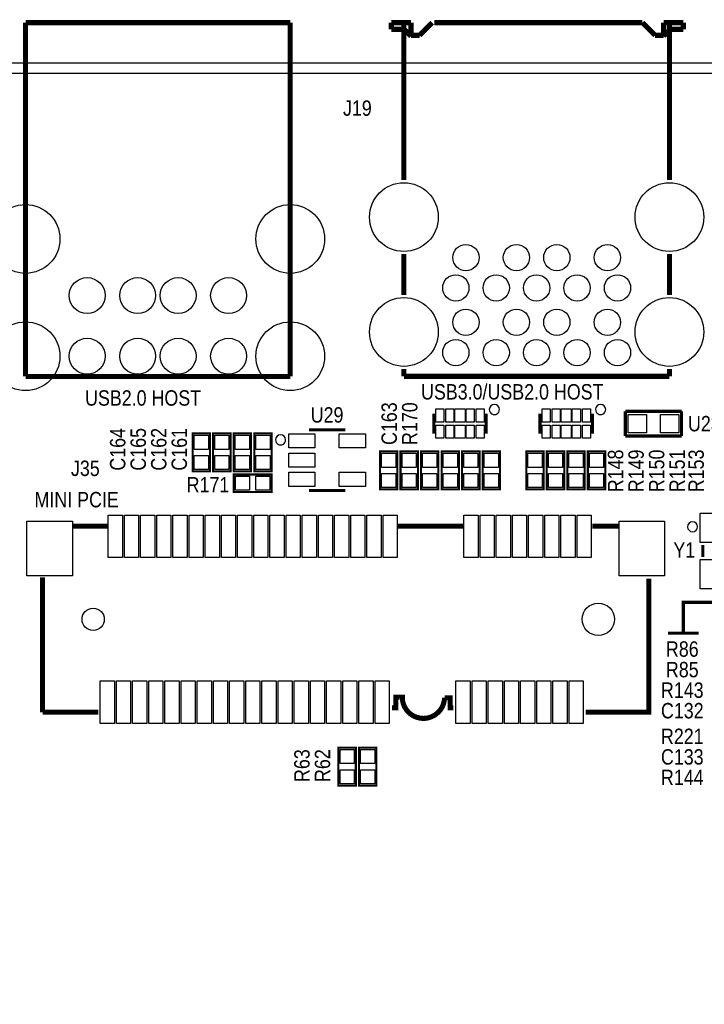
# Model space of a CAD drawing. Extents: x 0 to 158, y 0 to 97.
# Tile 10 of 11: x 101 to 135, y 48 to 97. Entities that reach past the tile are written whole.
import ezdxf
from ezdxf.enums import TextEntityAlignment as Align

# ---------------------------------------------------------------- set-up
doc = ezdxf.new("R2010")
doc.units = 0
doc.header["$MEASUREMENT"] = 0
for name, color, linetype in [('BG_OUTLINE', 12, 'CONTINUOUS'), ('BG_SILKSCREEN_TOP', 7, 'CONTINUOUS'), ('PG_SILKSCREEN_TOP', 253, 'CONTINUOUS'), ('PIN_SOLDERMASK_TOP', 120, 'CONTINUOUS'), ('RD_SILKSCREEN_TOP', 173, 'CONTINUOUS'), ('RKI_ALL', 2, 'CONTINUOUS')]:
    doc.layers.add(name, color=color, linetype=linetype)

msp = doc.modelspace()

# ---------------------------------------------------------------- linework, layer by layer
at = {"layer": 'BG_OUTLINE'}
msp.add_lwpolyline([(1.999996, 0), (155.999993, 0, 0.414213), (157.999989, 1.999996), (157.999989, 92.999992, 0.414215), (155.999993, 94.999988), (1.999996, 94.999988, 0.414214), (0, 92.999992), (0, 1.999996, 0.414212), (1.999996, 0)], format="xyb", dxfattribs=at)
at = {"layer": 'BG_SILKSCREEN_TOP'}
for points, const_width in [([(105.112896, 72.088502), (103.423288, 72.088502)], 0.249911), ([(105.112896, 72.088502), (103.423288, 72.088502)], 0.249911), ([(122.702904, 72.088502), (119.4721, 72.088502)], 0.249911), ([(122.703184, 72.088502), (119.472304, 72.088502)], 0.249911), ([(130.386404, 72.088502), (129.094103, 72.088502)], 0.249911), ([(130.386684, 72.088502), (129.094306, 72.088502)], 0.249911), ([(101.899796, 69.568111), (101.899796, 62.888419)], 0.249911), ([(101.900101, 69.568314), (101.900101, 62.888724)], 0.249911), ([(128.768704, 62.888419), (131.89999, 62.888419), (131.89999, 69.499302)], 0.249911), ([(128.769186, 62.888724), (131.89999, 62.888724), (131.89999, 69.499302)], 0.249911), ([(137.668, 68.326), (133.604, 68.326), (133.604, 66.802)], 0.1524), ([(134.366, 66.802), (132.842, 66.802)], 0.1524), ([(101.899796, 62.888419), (104.662605, 62.888419)], 0.249911), ([(101.900101, 62.888724), (104.662783, 62.888724)], 0.249911)]:
    msp.add_lwpolyline(points, dxfattribs=dict(at, const_width=const_width))
at = {"layer": 'BG_SILKSCREEN_TOP', "const_width": 0.249911}
for points in [[(122.225384, 63.102007), (122.06539, 63.102007), (122.06539, 63.60602), (121.786498, 63.60602, -0.989926), (119.699405, 63.629616), (119.699405, 63.641503), (119.373498, 63.641503), (119.373498, 63.108103), (119.189906, 63.108103)], [(122.225689, 63.102007), (122.06539, 63.102007), (122.06539, 63.60602), (121.786802, 63.60602, -0.98891), (119.699583, 63.629819), (119.699583, 63.641808), (119.373802, 63.641808), (119.373802, 63.108103), (119.190084, 63.108103)]]:
    msp.add_lwpolyline(points, format="xyb", dxfattribs=at)
at = {"layer": 'PG_SILKSCREEN_TOP'}
for points, const_width in [([(101.054002, 96.999984), (114.153798, 96.999984)], 0.254), ([(101.054002, 79.499892), (101.054002, 96.999984)], 0.254), ([(114.153798, 96.999984), (114.153798, 79.499892)], 0.254), ([(119.153813, 96.999984), (119.153813, 96.669987)], 0.254), ([(120.12869, 96.999984), (119.153813, 96.999984)], 0.254), ([(119.776113, 97.019999), (119.776113, 89.211099)], 0.254), ([(120.12869, 96.999984), (120.12869, 96.373086)], 0.254), ([(121.17771, 96.999984), (120.550813, 96.373086)], 0.254), ([(131.579798, 96.999984), (121.278802, 96.999984)], 0.254), ([(132.206594, 96.373086), (131.579798, 96.999984)], 0.254), ([(133.603594, 96.999984), (132.628792, 96.999984)], 0.254), ([(132.628792, 96.999984), (132.628792, 96.373086)], 0.254), ([(132.916295, 97.019999), (132.916295, 89.211099)], 0.254), ([(133.603594, 96.999984), (133.603594, 96.669987)], 0.254), ([(119.795392, 96.669987), (119.153813, 96.669987)], 0.254), ([(120.12869, 96.33679), (119.795392, 96.669987)], 0.254), ([(120.550813, 96.373086), (120.12869, 96.373086)], 0.254), ([(132.628792, 96.373086), (132.206594, 96.373086)], 0.254), ([(132.962015, 96.669987), (132.628792, 96.33679)], 0.254), ([(133.603594, 96.669987), (132.962015, 96.669987)], 0.254), ([(119.776113, 85.548902), (119.776113, 83.5311)], 0.254), ([(132.916295, 85.548902), (132.916295, 83.5311)], 0.254), ([(119.776113, 79.868903), (119.776113, 79.505988)], 0.254), ([(132.916295, 79.868903), (132.916295, 79.505988)], 0.254), ([(114.153798, 79.499892), (101.054002, 79.499892)], 0.254), ([(132.916295, 79.505988), (119.776113, 79.505988)], 0.254), ([(121.255003, 76.665099), (121.255003, 77.665301)], 0.150089), ([(123.854997, 76.665099), (123.854997, 77.665301)], 0.150089), ([(126.512041, 76.665099), (126.512041, 77.665301)], 0.150089), ([(129.112035, 76.665099), (129.112035, 77.665301)], 0.150089), ([(130.733775, 76.5556), (130.733775, 77.7748)], 0.1524), ([(130.733775, 77.7748), (133.515075, 77.7748)], 0.1524), ([(133.515075, 77.7748), (133.515075, 76.5556)], 0.1524), ([(110.1852, 76.6826), (110.1852, 74.803), (109.3216, 74.803), (109.3216, 76.6826), (110.1852, 76.6826)], 0.1016), ([(111.2012, 76.6826), (111.2012, 74.803), (110.3376, 74.803), (110.3376, 76.6826), (111.2012, 76.6826)], 0.1016), ([(112.2172, 76.6826), (112.2172, 74.803), (111.3536, 74.803), (111.3536, 76.6826), (112.2172, 76.6826)], 0.1016), ([(113.2332, 76.6826), (113.2332, 74.803), (112.3696, 74.803), (112.3696, 76.6826), (113.2332, 76.6826)], 0.1016), ([(115.076402, 76.861797), (116.876398, 76.861797)], 0.150012), ([(133.515075, 76.5556), (130.733775, 76.5556)], 0.1524), ([(118.5926, 73.914), (118.5926, 75.7936), (119.4562, 75.7936), (119.4562, 73.914), (118.5926, 73.914)], 0.1016), ([(120.4722, 75.7936), (120.4722, 73.914), (119.6086, 73.914), (119.6086, 75.7936), (120.4722, 75.7936)], 0.1016), ([(121.4882, 75.7936), (121.4882, 73.914), (120.6246, 73.914), (120.6246, 75.7936), (121.4882, 75.7936)], 0.1016), ([(122.5042, 75.7936), (122.5042, 73.914), (121.6406, 73.914), (121.6406, 75.7936), (122.5042, 75.7936)], 0.1016), ([(123.5202, 75.7936), (123.5202, 73.914), (122.6566, 73.914), (122.6566, 75.7936), (123.5202, 75.7936)], 0.1016), ([(124.5362, 75.7936), (124.5362, 73.914), (123.6726, 73.914), (123.6726, 75.7936), (124.5362, 75.7936)], 0.1016), ([(126.6952, 75.7936), (126.6952, 73.914), (125.8316, 73.914), (125.8316, 75.7936), (126.6952, 75.7936)], 0.1016), ([(127.7112, 75.7936), (127.7112, 73.914), (126.8476, 73.914), (126.8476, 75.7936), (127.7112, 75.7936)], 0.1016), ([(128.7272, 75.7936), (128.7272, 73.914), (127.8636, 73.914), (127.8636, 75.7936), (128.7272, 75.7936)], 0.1016), ([(129.7432, 75.7936), (129.7432, 73.914), (128.8796, 73.914), (128.8796, 75.7936), (129.7432, 75.7936)], 0.1016), ([(113.2332, 73.787), (111.3536, 73.787), (111.3536, 74.6506), (113.2332, 74.6506), (113.2332, 73.787)], 0.1016), ([(116.876398, 73.861803), (115.076402, 73.861803)], 0.150012), ([(105.112896, 72.088502), (103.423288, 72.088502)], 0.250012), ([(122.703107, 72.088502), (119.472202, 72.088502)], 0.250012), ([(130.386506, 72.088502), (129.094205, 72.088502)], 0.250012), ([(134.563002, 71.165999), (134.563002, 70.566001)], 0.150012), ([(128.768907, 62.88852), (131.89999, 62.88852), (131.89999, 69.499201)], 0.250012), ([(101.899999, 62.88852), (104.662605, 62.88852)], 0.250012), ([(117.3988, 61.1378), (117.3988, 59.2582), (116.5352, 59.2582), (116.5352, 61.1378), (117.3988, 61.1378)], 0.1016), ([(118.4148, 61.1378), (118.4148, 59.2582), (117.5512, 59.2582), (117.5512, 61.1378), (118.4148, 61.1378)], 0.1016)]:
    msp.add_lwpolyline(points, dxfattribs=dict(at, const_width=const_width))
for points in [[(124.504983, 77.865199, 1), (124.005017, 77.865201, 1)], [(129.762021, 77.865199, 1), (129.262055, 77.865201, 1)], [(113.926391, 76.361798, 1), (113.426409, 76.361802, 1)], [(134.31299, 72.065998, 1), (133.81301, 72.066002, 1)]]:
    msp.add_lwpolyline(points, format="xyb", close=True, dxfattribs=at)
at = {"layer": 'PG_SILKSCREEN_TOP', "const_width": 0.250012}
msp.add_lwpolyline([(122.225486, 63.102007), (122.06539, 63.102007), (122.06539, 63.605918), (121.786701, 63.605918, -0.988668), (119.699583, 63.629718), (119.699583, 63.641605), (119.373701, 63.641605), (119.373701, 63.108002), (119.189906, 63.108002)], format="xyb", dxfattribs=at)
at = {"layer": 'PIN_SOLDERMASK_TOP'}
for points in [[(121.755027, 77.890192), (121.755027, 77.240206), (121.354977, 77.240206), (121.354977, 77.890192)], [(122.254924, 77.890192), (122.254924, 77.240206), (121.854874, 77.240206), (121.854874, 77.890192)], [(122.805063, 77.890192), (122.805063, 77.240206), (122.304937, 77.240206), (122.304937, 77.890192)], [(123.255126, 77.890192), (123.255126, 77.240206), (122.855076, 77.240206), (122.855076, 77.890192)], [(123.755023, 77.890192), (123.755023, 77.240206), (123.354973, 77.240206), (123.354973, 77.890192)], [(127.012065, 77.890192), (127.012065, 77.240206), (126.612015, 77.240206), (126.612015, 77.890192)], [(127.511962, 77.890192), (127.511962, 77.240206), (127.111912, 77.240206), (127.111912, 77.890192)], [(128.062101, 77.890192), (128.062101, 77.240206), (127.561975, 77.240206), (127.561975, 77.890192)], [(128.512164, 77.890192), (128.512164, 77.240206), (128.112114, 77.240206), (128.112114, 77.890192)], [(129.012061, 77.890192), (129.012061, 77.240206), (128.612011, 77.240206), (128.612011, 77.890192)], [(131.780636, 77.615161), (131.780636, 76.715239), (130.880714, 76.715239), (130.880714, 77.615161)], [(133.380836, 77.615161), (133.380836, 76.715239), (132.480914, 76.715239), (132.480914, 77.615161)], [(121.755027, 77.090194), (121.755027, 76.440208), (121.354977, 76.440208), (121.354977, 77.090194)], [(122.254924, 77.090194), (122.254924, 76.440208), (121.854874, 76.440208), (121.854874, 77.090194)], [(122.805063, 77.090194), (122.805063, 76.440208), (122.304937, 76.440208), (122.304937, 77.090194)], [(123.255126, 77.090194), (123.255126, 76.440208), (122.855076, 76.440208), (122.855076, 77.090194)], [(123.755023, 77.090194), (123.755023, 76.440208), (123.354973, 76.440208), (123.354973, 77.090194)], [(127.012065, 77.090194), (127.012065, 76.440208), (126.612015, 76.440208), (126.612015, 77.090194)], [(127.511962, 77.090194), (127.511962, 76.440208), (127.111912, 76.440208), (127.111912, 77.090194)], [(128.062101, 77.090194), (128.062101, 76.440208), (127.561975, 76.440208), (127.561975, 77.090194)], [(128.512164, 77.090194), (128.512164, 76.440208), (128.112114, 76.440208), (128.112114, 77.090194)], [(129.012061, 77.090194), (129.012061, 76.440208), (128.612011, 76.440208), (128.612011, 77.090194)], [(109.402905, 76.593167), (110.103895, 76.593167), (110.103895, 75.892177), (109.402905, 75.892177)], [(110.418905, 76.593167), (111.119895, 76.593167), (111.119895, 75.892177), (110.418905, 75.892177)], [(111.434905, 76.593167), (112.135895, 76.593167), (112.135895, 75.892177), (111.434905, 75.892177)], [(112.450905, 76.593167), (113.151895, 76.593167), (113.151895, 75.892177), (112.450905, 75.892177)], [(114.076137, 76.662305), (115.376642, 76.662305), (115.376642, 75.961316), (114.076137, 75.961316)], [(116.576157, 76.662305), (117.876663, 76.662305), (117.876663, 75.961316), (116.576157, 75.961316)], [(109.402905, 75.593423), (110.103895, 75.593423), (110.103895, 74.892433), (109.402905, 74.892433)], [(110.418905, 75.593423), (111.119895, 75.593423), (111.119895, 74.892433), (110.418905, 74.892433)], [(111.434905, 75.593423), (112.135895, 75.593423), (112.135895, 74.892433), (111.434905, 74.892433)], [(112.450905, 75.593423), (113.151895, 75.593423), (113.151895, 74.892433), (112.450905, 74.892433)], [(114.076137, 75.712295), (115.376642, 75.712295), (115.376642, 75.011305), (114.076137, 75.011305)], [(119.374895, 75.003177), (118.673905, 75.003177), (118.673905, 75.704167), (119.374895, 75.704167)], [(119.689905, 75.704167), (120.390895, 75.704167), (120.390895, 75.003177), (119.689905, 75.003177)], [(120.705905, 75.704167), (121.406895, 75.704167), (121.406895, 75.003177), (120.705905, 75.003177)], [(121.721905, 75.704167), (122.422895, 75.704167), (122.422895, 75.003177), (121.721905, 75.003177)], [(122.737905, 75.704167), (123.438895, 75.704167), (123.438895, 75.003177), (122.737905, 75.003177)], [(123.753905, 75.704167), (124.454895, 75.704167), (124.454895, 75.003177), (123.753905, 75.003177)], [(125.912905, 75.704167), (126.613895, 75.704167), (126.613895, 75.003177), (125.912905, 75.003177)], [(126.928905, 75.704167), (127.629895, 75.704167), (127.629895, 75.003177), (126.928905, 75.003177)], [(127.944905, 75.704167), (128.645895, 75.704167), (128.645895, 75.003177), (127.944905, 75.003177)], [(128.960905, 75.704167), (129.661895, 75.704167), (129.661895, 75.003177), (128.960905, 75.003177)], [(112.144023, 74.569295), (112.144023, 73.868305), (111.443033, 73.868305), (111.443033, 74.569295)], [(113.143767, 74.569295), (113.143767, 73.868305), (112.442777, 73.868305), (112.442777, 74.569295)], [(114.076137, 74.762284), (115.376642, 74.762284), (115.376642, 74.061295), (114.076137, 74.061295)], [(116.576157, 74.762284), (117.876663, 74.762284), (117.876663, 74.061295), (116.576157, 74.061295)], [(119.374895, 74.003433), (118.673905, 74.003433), (118.673905, 74.704423), (119.374895, 74.704423)], [(119.689905, 74.704423), (120.390895, 74.704423), (120.390895, 74.003433), (119.689905, 74.003433)], [(120.705905, 74.704423), (121.406895, 74.704423), (121.406895, 74.003433), (120.705905, 74.003433)], [(121.721905, 74.704423), (122.422895, 74.704423), (122.422895, 74.003433), (121.721905, 74.003433)], [(122.737905, 74.704423), (123.438895, 74.704423), (123.438895, 74.003433), (122.737905, 74.003433)], [(123.753905, 74.704423), (124.454895, 74.704423), (124.454895, 74.003433), (123.753905, 74.003433)], [(125.912905, 74.704423), (126.613895, 74.704423), (126.613895, 74.003433), (125.912905, 74.003433)], [(126.928905, 74.704423), (127.629895, 74.704423), (127.629895, 74.003433), (126.928905, 74.003433)], [(127.944905, 74.704423), (128.645895, 74.704423), (128.645895, 74.003433), (127.944905, 74.003433)], [(128.960905, 74.704423), (129.661895, 74.704423), (129.661895, 74.003433), (128.960905, 74.003433)], [(105.849992, 72.638501), (105.849992, 70.538505), (105.149993, 70.538505), (105.149993, 72.638501)], [(106.64999, 72.638501), (106.64999, 70.538505), (105.949991, 70.538505), (105.949991, 72.638501)], [(107.449988, 72.638501), (107.449988, 70.538505), (106.74999, 70.538505), (106.74999, 72.638501)], [(108.249987, 72.638501), (108.249987, 70.538505), (107.549988, 70.538505), (107.549988, 72.638501)], [(109.049985, 72.638501), (109.049985, 70.538505), (108.349987, 70.538505), (108.349987, 72.638501)], [(109.849983, 72.638501), (109.849983, 70.538505), (109.149985, 70.538505), (109.149985, 72.638501)], [(110.649982, 72.638501), (110.649982, 70.538505), (109.949983, 70.538505), (109.949983, 72.638501)], [(111.450006, 72.638501), (111.450006, 70.538505), (110.750007, 70.538505), (110.750007, 72.638501)], [(112.250004, 72.638501), (112.250004, 70.538505), (111.550006, 70.538505), (111.550006, 72.638501)], [(113.050003, 72.638501), (113.050003, 70.538505), (112.350004, 70.538505), (112.350004, 72.638501)], [(113.850001, 72.638501), (113.850001, 70.538505), (113.150002, 70.538505), (113.150002, 72.638501)], [(114.649999, 72.638501), (114.649999, 70.538505), (113.950001, 70.538505), (113.950001, 72.638501)], [(115.449998, 72.638501), (115.449998, 70.538505), (114.749999, 70.538505), (114.749999, 72.638501)], [(116.249996, 72.638501), (116.249996, 70.538505), (115.549997, 70.538505), (115.549997, 72.638501)], [(117.049995, 72.638501), (117.049995, 70.538505), (116.349996, 70.538505), (116.349996, 72.638501)], [(117.849993, 72.638501), (117.849993, 70.538505), (117.149994, 70.538505), (117.149994, 72.638501)], [(118.649991, 72.638501), (118.649991, 70.538505), (117.949993, 70.538505), (117.949993, 72.638501)], [(119.44999, 72.638501), (119.44999, 70.538505), (118.749991, 70.538505), (118.749991, 72.638501)], [(123.449982, 72.638501), (123.449982, 70.538505), (122.749983, 70.538505), (122.749983, 72.638501)], [(124.250006, 72.638501), (124.250006, 70.538505), (123.550007, 70.538505), (123.550007, 72.638501)], [(125.050004, 72.638501), (125.050004, 70.538505), (124.350005, 70.538505), (124.350005, 72.638501)], [(125.850002, 72.638501), (125.850002, 70.538505), (125.150004, 70.538505), (125.150004, 72.638501)], [(126.650001, 72.638501), (126.650001, 70.538505), (125.950002, 70.538505), (125.950002, 72.638501)], [(127.449999, 72.638501), (127.449999, 70.538505), (126.750001, 70.538505), (126.750001, 72.638501)], [(128.249997, 72.638501), (128.249997, 70.538505), (127.549999, 70.538505), (127.549999, 72.638501)], [(129.049996, 72.638501), (129.049996, 70.538505), (128.349997, 70.538505), (128.349997, 72.638501)], [(134.437984, 72.741015), (135.587994, 72.741015), (135.587994, 71.291005), (134.437984, 71.291005)], [(103.37499, 72.338501), (103.37499, 69.638507), (101.124982, 69.638507), (101.124982, 72.338501)], [(132.675008, 72.338501), (132.675008, 69.638507), (130.424999, 69.638507), (130.424999, 72.338501)], [(134.437984, 70.440995), (135.587994, 70.440995), (135.587994, 68.990985), (134.437984, 68.990985)], [(105.449992, 64.438517), (105.449992, 62.338521), (104.749994, 62.338521), (104.749994, 64.438517)], [(106.249991, 64.438517), (106.249991, 62.338521), (105.549992, 62.338521), (105.549992, 64.438517)], [(107.049989, 64.438517), (107.049989, 62.338521), (106.34999, 62.338521), (106.34999, 64.438517)], [(107.849988, 64.438517), (107.849988, 62.338521), (107.149989, 62.338521), (107.149989, 64.438517)], [(108.649986, 64.438517), (108.649986, 62.338521), (107.949987, 62.338521), (107.949987, 64.438517)], [(109.449984, 64.438517), (109.449984, 62.338521), (108.749986, 62.338521), (108.749986, 64.438517)], [(110.249983, 64.438517), (110.249983, 62.338521), (109.549984, 62.338521), (109.549984, 64.438517)], [(111.050006, 64.438517), (111.050006, 62.338521), (110.350008, 62.338521), (110.350008, 64.438517)], [(111.850005, 64.438517), (111.850005, 62.338521), (111.150006, 62.338521), (111.150006, 64.438517)], [(112.650003, 64.438517), (112.650003, 62.338521), (111.950005, 62.338521), (111.950005, 64.438517)], [(113.450002, 64.438517), (113.450002, 62.338521), (112.750003, 62.338521), (112.750003, 64.438517)], [(114.25, 64.438517), (114.25, 62.338521), (113.550001, 62.338521), (113.550001, 64.438517)], [(115.049999, 64.438517), (115.049999, 62.338521), (114.35, 62.338521), (114.35, 64.438517)], [(115.849997, 64.438517), (115.849997, 62.338521), (115.149998, 62.338521), (115.149998, 64.438517)], [(116.649995, 64.438517), (116.649995, 62.338521), (115.949997, 62.338521), (115.949997, 64.438517)], [(117.449994, 64.438517), (117.449994, 62.338521), (116.749995, 62.338521), (116.749995, 64.438517)], [(118.249992, 64.438517), (118.249992, 62.338521), (117.549994, 62.338521), (117.549994, 64.438517)], [(119.04999, 64.438517), (119.04999, 62.338521), (118.349992, 62.338521), (118.349992, 64.438517)], [(123.049983, 64.438517), (123.049983, 62.338521), (122.349984, 62.338521), (122.349984, 64.438517)], [(123.850006, 64.438517), (123.850006, 62.338521), (123.150008, 62.338521), (123.150008, 64.438517)], [(124.650005, 64.438517), (124.650005, 62.338521), (123.950006, 62.338521), (123.950006, 64.438517)], [(125.450003, 64.438517), (125.450003, 62.338521), (124.750004, 62.338521), (124.750004, 64.438517)], [(126.250002, 64.438517), (126.250002, 62.338521), (125.550003, 62.338521), (125.550003, 64.438517)], [(127.05, 64.438517), (127.05, 62.338521), (126.350001, 62.338521), (126.350001, 64.438517)], [(127.849998, 64.438517), (127.849998, 62.338521), (127.15, 62.338521), (127.15, 64.438517)], [(128.649997, 64.438517), (128.649997, 62.338521), (127.949998, 62.338521), (127.949998, 64.438517)], [(116.616505, 61.048367), (117.317495, 61.048367), (117.317495, 60.347377), (116.616505, 60.347377)], [(117.632505, 61.048367), (118.333495, 61.048367), (118.333495, 60.347377), (117.632505, 60.347377)], [(116.616505, 60.048623), (117.317495, 60.048623), (117.317495, 59.347633), (116.616505, 59.347633)], [(117.632505, 60.048623), (118.333495, 60.048623), (118.333495, 59.347633), (117.632505, 59.347633)]]:
    msp.add_lwpolyline(points, close=True, dxfattribs=at)
for centre, radius in [((119.776113, 87.379988), 1.699997), ((132.916295, 87.379988), 1.699997), ((101.054002, 86.29998), 1.700784), ((114.153798, 86.29998), 1.700784), ((122.846211, 85.379992), 0.649999), ((125.346409, 85.379992), 0.649999), ((127.346405, 85.379992), 0.649999), ((129.846197, 85.379992), 0.649999), ((104.10378, 83.499884), 0.889), ((106.603902, 83.499884), 0.889), ((108.603898, 83.499884), 0.889), ((111.10402, 83.499884), 0.889), ((122.34611, 83.880096), 0.649999), ((124.346106, 83.880096), 0.649999), ((126.346102, 83.880096), 0.649999), ((128.346098, 83.880096), 0.649999), ((130.346094, 83.880096), 0.649999), ((119.776113, 81.699989), 1.699997), ((132.916295, 81.699989), 1.699997), ((122.846211, 82.1801), 0.649999), ((125.346409, 82.1801), 0.649999), ((127.346405, 82.1801), 0.649999), ((129.846197, 82.1801), 0.649999), ((101.054002, 80.49989), 1.700784), ((114.153798, 80.49989), 1.700784), ((104.10378, 80.49989), 0.889), ((106.603902, 80.49989), 0.889), ((108.603898, 80.49989), 0.889), ((111.10402, 80.49989), 0.889), ((122.34611, 80.680001), 0.649999), ((124.346106, 80.680001), 0.649999), ((126.346102, 80.680001), 0.649999), ((128.346098, 80.680001), 0.649999), ((130.346094, 80.680001), 0.649999), ((129.399995, 67.488511), 0.799998), ((104.399994, 67.488511), 0.549999)]:
    msp.add_circle(centre, radius, dxfattribs=at)
at = {"layer": 'RKI_ALL'}
msp.add_lwpolyline([(155.999993, 0.499999), (1.999996, 0.499999, -0.414212), (0.499999, 1.999996), (0.499999, 92.999992, -0.414214), (1.999996, 94.499989), (155.999993, 94.499989, -0.414215), (157.49999, 92.999992), (157.49999, 1.999996, -0.414214)], format="xyb", close=True, dxfattribs=at)

# ---------------------------------------------------------------- texts
at = {"layer": 'BG_SILKSCREEN_TOP', "width": 0.866667}
for s, p in [('USB3.0/USB2.0 HOST', (120.6246, 78.359)), ('USB2.0 HOST', (103.999995, 78.053997)), ('MINI PCIE', (101.4984, 73.025))]:
    msp.add_text(s, height=0.762, dxfattribs=at).set_placement(p)
at = {"layer": 'RD_SILKSCREEN_TOP', "width": 0.866667}
for s, p in [('J19', (117.475, 92.3925)), ('U29', (115.9764, 77.216)), ('U23', (134.6454, 76.7842)), ('J35', (104.013, 74.5744)), ('R171', (110.0836, 73.7616)), ('Y1', (133.6548, 70.5358)), ('R86', (133.5532, 65.6336)), ('R85', (133.5532, 64.6176)), ('R143', (133.5532, 63.6016)), ('C132', (133.5532, 62.5856)), ('R221', (133.5532, 61.3156)), ('C133', (133.5532, 60.2996)), ('R144', (133.5532, 59.2836))]:
    msp.add_text(s, height=0.762, dxfattribs=at).set_placement(p, align=Align.CENTER)
for s, p in [('C163', (119.4308, 77.164895)), ('R170', (120.4468, 77.164895)), ('C164', (105.9942, 75.894895)), ('C165', (107.0102, 75.894895)), ('C162', (108.0262, 75.894895)), ('C161', (109.0422, 75.894895)), ('R148', (130.6322, 74.828095)), ('R149', (131.6482, 74.828095)), ('R150', (132.6642, 74.828095)), ('R151', (133.6802, 74.828095)), ('R153', (134.62, 74.828095)), ('R63', (115.1128, 60.248495)), ('R62', (116.1288, 60.248495))]:
    msp.add_text(s, height=0.762, rotation=90, dxfattribs=at).set_placement(p, align=Align.CENTER)

doc.saveas('drawing.dxf')
